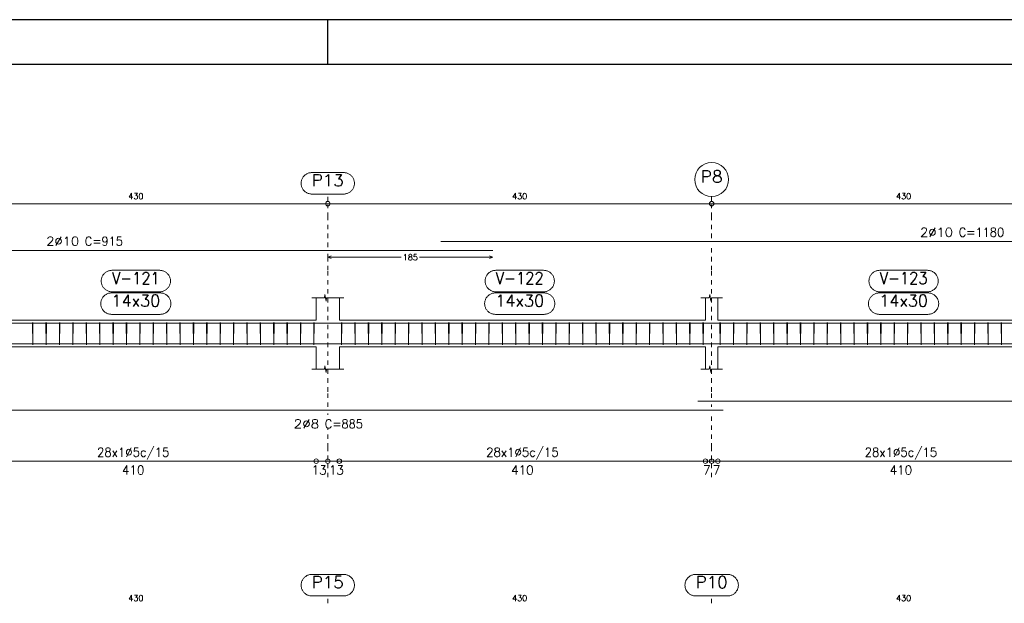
# Model space of a CAD drawing. Header units: millimetres. Extents: x -80 to 444, y 0 to 170.
# Tile 51 of 133: x 130 to 152, y 46 to 59. Entities that reach past the tile are written whole.
import ezdxf
from ezdxf.enums import TextEntityAlignment as Align

# ---------------------------------------------------------------- set-up
doc = ezdxf.new("R2010")
doc.units = ezdxf.units.MM
doc.linetypes.add('CYPE_PUNTO', pattern=[0.075, 0, -0.075])
for name, color, linetype, lineweight in [('ARM_DENTRO_VIGA', 4, 'Continuous', 15), ('ARM_ESTRIBOS', 3, 'Continuous', 0), ('ARM_TEXTOS', 3, 'Continuous', 0), ('COT_ARM', 3, 'Continuous', 0), ('COT_COTAS', 3, 'Continuous', 0), ('COT_EST', 3, 'Continuous', 0), ('COT_LIN_APOIOS', 2, 'CYPE_PUNTO', 0), ('COT_LIN_AUX_COTA', 2, 'CYPE_PUNTO', 0), ('REF_NOME', 3, 'Continuous', 0), ('REF_REFERENCIA', 3, 'Continuous', 0), ('SEC_CONTORNOS', 2, 'Continuous', 9), ('TEXTO_COT_ARM', 3, 'Continuous', 0), ('TEXTO_REF_NOME', 3, 'Continuous', 0), ('TEXTO_REF_REFERENCIA', 3, 'Continuous', 0), ('TXT_COMP', 3, 'Continuous', 0), ('TXT_EST', 3, 'Continuous', 0)]:
    doc.layers.add(name, color=color, linetype=linetype, lineweight=lineweight)
doc.styles.add('CYPETXT', font='romans', dxfattribs={"height": 0.2})

msp = doc.modelspace()

# ---------------------------------------------------------------- linework, layer by layer
at = {"color": 1}
msp.add_line((137.1, 58.4), (137.1, 59.4), dxfattribs=at)
at = {"color": 2}
msp.add_lwpolyline([(90, 59.4), (90, 0), (174.1, 0), (174.1, 59.4)], close=True, dxfattribs=at)
at = {"color": 6}
msp.add_lwpolyline([(92.5, 58.4), (92.5, 1), (173.1, 1), (173.1, 58.4)], close=True, dxfattribs=at)
at = {"layer": 'ARM_DENTRO_VIGA'}
for points in [[(139.628, 54.4341), (162.988, 54.4341), (162.988, 54.1941)], [(122.498, 54.2341), (140.798, 54.2341)], [(122.498, 52.6006), (140.798, 52.6006)], [(139.628, 52.6006), (162.988, 52.6006), (162.988, 52.3606)], [(145.388, 52.1386), (162.988, 52.1386), (162.988, 52.3386)], [(128.259, 52.1386), (145.959, 52.1386)], [(145.388, 50.8531), (162.988, 50.8531), (162.988, 51.0531)], [(128.259, 50.6531), (145.959, 50.6531)]]:
    msp.add_lwpolyline(points, dxfattribs=at)
at = {"layer": 'ARM_ESTRIBOS'}
for points in [[(130.494, 52.5716), (130.494, 52.6206), (130.489, 52.1206), (130.484, 52.6206), (130.484, 52.5906), (130.484, 52.5416)], [(130.794, 52.5716), (130.794, 52.6206), (130.789, 52.1206), (130.784, 52.6206), (130.784, 52.5906), (130.784, 52.5416)], [(131.094, 52.5716), (131.094, 52.6206), (131.089, 52.1206), (131.084, 52.6206), (131.084, 52.5906), (131.084, 52.5416)], [(131.394, 52.5716), (131.394, 52.6206), (131.389, 52.1206), (131.384, 52.6206), (131.384, 52.5906), (131.384, 52.5416)], [(131.694, 52.5716), (131.694, 52.6206), (131.689, 52.1206), (131.684, 52.6206), (131.684, 52.5906), (131.684, 52.5416)], [(131.994, 52.5716), (131.994, 52.6206), (131.989, 52.1206), (131.984, 52.6206), (131.984, 52.5906), (131.984, 52.5416)], [(132.294, 52.5716), (132.294, 52.6206), (132.289, 52.1206), (132.284, 52.6206), (132.284, 52.5906), (132.284, 52.5416)], [(132.594, 52.5716), (132.594, 52.6206), (132.589, 52.1206), (132.584, 52.6206), (132.584, 52.5906), (132.584, 52.5416)], [(132.894, 52.5716), (132.894, 52.6206), (132.889, 52.1206), (132.884, 52.6206), (132.884, 52.5906), (132.884, 52.5416)], [(133.194, 52.5716), (133.194, 52.6206), (133.189, 52.1206), (133.184, 52.6206), (133.184, 52.5906), (133.184, 52.5416)], [(133.494, 52.5716), (133.494, 52.6206), (133.489, 52.1206), (133.484, 52.6206), (133.484, 52.5906), (133.484, 52.5416)], [(133.794, 52.5716), (133.794, 52.6206), (133.789, 52.1206), (133.784, 52.6206), (133.784, 52.5906), (133.784, 52.5416)], [(134.094, 52.5716), (134.094, 52.6206), (134.089, 52.1206), (134.084, 52.6206), (134.084, 52.5906), (134.084, 52.5416)], [(134.394, 52.5716), (134.394, 52.6206), (134.389, 52.1206), (134.384, 52.6206), (134.384, 52.5906), (134.384, 52.5416)], [(134.694, 52.5716), (134.694, 52.6206), (134.689, 52.1206), (134.684, 52.6206), (134.684, 52.5906), (134.684, 52.5416)], [(134.994, 52.5716), (134.994, 52.6206), (134.989, 52.1206), (134.984, 52.6206), (134.984, 52.5906), (134.984, 52.5416)], [(135.294, 52.5716), (135.294, 52.6206), (135.289, 52.1206), (135.284, 52.6206), (135.284, 52.5906), (135.284, 52.5416)], [(135.594, 52.5716), (135.594, 52.6206), (135.589, 52.1206), (135.584, 52.6206), (135.584, 52.5906), (135.584, 52.5416)], [(135.894, 52.5716), (135.894, 52.6206), (135.889, 52.1206), (135.884, 52.6206), (135.884, 52.5906), (135.884, 52.5416)], [(136.194, 52.5716), (136.194, 52.6206), (136.189, 52.1206), (136.184, 52.6206), (136.184, 52.5906), (136.184, 52.5416)], [(136.494, 52.5716), (136.494, 52.6206), (136.489, 52.1206), (136.484, 52.6206), (136.484, 52.5906), (136.484, 52.5416)], [(136.794, 52.5716), (136.794, 52.6206), (136.789, 52.1206), (136.784, 52.6206), (136.784, 52.5906), (136.784, 52.5416)], [(137.414, 52.5716), (137.414, 52.6206), (137.409, 52.1206), (137.404, 52.6206), (137.404, 52.5906), (137.404, 52.5416)], [(137.714, 52.5716), (137.714, 52.6206), (137.709, 52.1206), (137.704, 52.6206), (137.704, 52.5906), (137.704, 52.5416)], [(138.014, 52.5716), (138.014, 52.6206), (138.009, 52.1206), (138.004, 52.6206), (138.004, 52.5906), (138.004, 52.5416)], [(138.314, 52.5716), (138.314, 52.6206), (138.309, 52.1206), (138.304, 52.6206), (138.304, 52.5906), (138.304, 52.5416)], [(138.614, 52.5716), (138.614, 52.6206), (138.609, 52.1206), (138.604, 52.6206), (138.604, 52.5906), (138.604, 52.5416)], [(138.914, 52.5716), (138.914, 52.6206), (138.909, 52.1206), (138.904, 52.6206), (138.904, 52.5906), (138.904, 52.5416)], [(139.214, 52.5716), (139.214, 52.6206), (139.209, 52.1206), (139.204, 52.6206), (139.204, 52.5906), (139.204, 52.5416)], [(139.514, 52.5716), (139.514, 52.6206), (139.509, 52.1206), (139.504, 52.6206), (139.504, 52.5906), (139.504, 52.5416)], [(139.814, 52.5716), (139.814, 52.6206), (139.809, 52.1206), (139.804, 52.6206), (139.804, 52.5906), (139.804, 52.5416)], [(140.114, 52.5716), (140.114, 52.6206), (140.109, 52.1206), (140.104, 52.6206), (140.104, 52.5906), (140.104, 52.5416)], [(140.414, 52.5716), (140.414, 52.6206), (140.409, 52.1206), (140.404, 52.6206), (140.404, 52.5906), (140.404, 52.5416)], [(140.714, 52.5716), (140.714, 52.6206), (140.709, 52.1206), (140.704, 52.6206), (140.704, 52.5906), (140.704, 52.5416)], [(141.014, 52.5716), (141.014, 52.6206), (141.009, 52.1206), (141.004, 52.6206), (141.004, 52.5906), (141.004, 52.5416)], [(141.314, 52.5716), (141.314, 52.6206), (141.309, 52.1206), (141.304, 52.6206), (141.304, 52.5906), (141.304, 52.5416)], [(141.614, 52.5716), (141.614, 52.6206), (141.609, 52.1206), (141.604, 52.6206), (141.604, 52.5906), (141.604, 52.5416)], [(141.914, 52.5716), (141.914, 52.6206), (141.909, 52.1206), (141.904, 52.6206), (141.904, 52.5906), (141.904, 52.5416)], [(142.214, 52.5716), (142.214, 52.6206), (142.209, 52.1206), (142.204, 52.6206), (142.204, 52.5906), (142.204, 52.5416)], [(142.514, 52.5716), (142.514, 52.6206), (142.509, 52.1206), (142.504, 52.6206), (142.504, 52.5906), (142.504, 52.5416)], [(142.814, 52.5716), (142.814, 52.6206), (142.809, 52.1206), (142.804, 52.6206), (142.804, 52.5906), (142.804, 52.5416)], [(143.114, 52.5716), (143.114, 52.6206), (143.109, 52.1206), (143.104, 52.6206), (143.104, 52.5906), (143.104, 52.5416)], [(143.414, 52.5716), (143.414, 52.6206), (143.409, 52.1206), (143.404, 52.6206), (143.404, 52.5906), (143.404, 52.5416)], [(143.714, 52.5716), (143.714, 52.6206), (143.709, 52.1206), (143.704, 52.6206), (143.704, 52.5906), (143.704, 52.5416)], [(144.014, 52.5716), (144.014, 52.6206), (144.009, 52.1206), (144.004, 52.6206), (144.004, 52.5906), (144.004, 52.5416)], [(144.314, 52.5716), (144.314, 52.6206), (144.309, 52.1206), (144.304, 52.6206), (144.304, 52.5906), (144.304, 52.5416)], [(144.614, 52.5716), (144.614, 52.6206), (144.609, 52.1206), (144.604, 52.6206), (144.604, 52.5906), (144.604, 52.5416)], [(144.914, 52.5716), (144.914, 52.6206), (144.909, 52.1206), (144.904, 52.6206), (144.904, 52.5906), (144.904, 52.5416)], [(145.214, 52.5716), (145.214, 52.6206), (145.209, 52.1206), (145.204, 52.6206), (145.204, 52.5906), (145.204, 52.5416)], [(145.514, 52.5716), (145.514, 52.6206), (145.509, 52.1206), (145.504, 52.6206), (145.504, 52.5906), (145.504, 52.5416)], [(145.894, 52.5716), (145.894, 52.6206), (145.889, 52.1206), (145.884, 52.6206), (145.884, 52.5906), (145.884, 52.5416)], [(146.194, 52.5716), (146.194, 52.6206), (146.189, 52.1206), (146.184, 52.6206), (146.184, 52.5906), (146.184, 52.5416)], [(146.494, 52.5716), (146.494, 52.6206), (146.489, 52.1206), (146.484, 52.6206), (146.484, 52.5906), (146.484, 52.5416)], [(146.794, 52.5716), (146.794, 52.6206), (146.789, 52.1206), (146.784, 52.6206), (146.784, 52.5906), (146.784, 52.5416)], [(147.094, 52.5716), (147.094, 52.6206), (147.089, 52.1206), (147.084, 52.6206), (147.084, 52.5906), (147.084, 52.5416)], [(147.394, 52.5716), (147.394, 52.6206), (147.389, 52.1206), (147.384, 52.6206), (147.384, 52.5906), (147.384, 52.5416)], [(147.694, 52.5716), (147.694, 52.6206), (147.689, 52.1206), (147.684, 52.6206), (147.684, 52.5906), (147.684, 52.5416)], [(147.994, 52.5716), (147.994, 52.6206), (147.989, 52.1206), (147.984, 52.6206), (147.984, 52.5906), (147.984, 52.5416)], [(148.294, 52.5716), (148.294, 52.6206), (148.289, 52.1206), (148.284, 52.6206), (148.284, 52.5906), (148.284, 52.5416)], [(148.594, 52.5716), (148.594, 52.6206), (148.589, 52.1206), (148.584, 52.6206), (148.584, 52.5906), (148.584, 52.5416)], [(148.894, 52.5716), (148.894, 52.6206), (148.889, 52.1206), (148.884, 52.6206), (148.884, 52.5906), (148.884, 52.5416)], [(149.194, 52.5716), (149.194, 52.6206), (149.189, 52.1206), (149.184, 52.6206), (149.184, 52.5906), (149.184, 52.5416)], [(149.494, 52.5716), (149.494, 52.6206), (149.489, 52.1206), (149.484, 52.6206), (149.484, 52.5906), (149.484, 52.5416)], [(149.794, 52.5716), (149.794, 52.6206), (149.789, 52.1206), (149.784, 52.6206), (149.784, 52.5906), (149.784, 52.5416)], [(150.094, 52.5716), (150.094, 52.6206), (150.089, 52.1206), (150.084, 52.6206), (150.084, 52.5906), (150.084, 52.5416)], [(150.394, 52.5716), (150.394, 52.6206), (150.389, 52.1206), (150.384, 52.6206), (150.384, 52.5906), (150.384, 52.5416)], [(150.694, 52.5716), (150.694, 52.6206), (150.689, 52.1206), (150.684, 52.6206), (150.684, 52.5906), (150.684, 52.5416)], [(150.994, 52.5716), (150.994, 52.6206), (150.989, 52.1206), (150.984, 52.6206), (150.984, 52.5906), (150.984, 52.5416)], [(151.294, 52.5716), (151.294, 52.6206), (151.289, 52.1206), (151.284, 52.6206), (151.284, 52.5906), (151.284, 52.5416)], [(151.594, 52.5716), (151.594, 52.6206), (151.589, 52.1206), (151.584, 52.6206), (151.584, 52.5906), (151.584, 52.5416)], [(151.894, 52.5716), (151.894, 52.6206), (151.889, 52.1206), (151.884, 52.6206), (151.884, 52.5906), (151.884, 52.5416)], [(152.194, 52.5716), (152.194, 52.6206), (152.189, 52.1206), (152.184, 52.6206), (152.184, 52.5906), (152.184, 52.5416)]]:
    msp.add_lwpolyline(points, dxfattribs=at)
at = {"layer": 'COT_ARM'}
for p, q in [((137.098, 54.0791), (137.173, 54.1091)), ((137.098, 54.0791), (137.173, 54.0491)), ((137.098, 54.0791), (138.7425, 54.0791)), ((139.1535, 54.0791), (140.798, 54.0791)), ((140.798, 54.0791), (140.723, 54.1091)), ((140.798, 54.0791), (140.723, 54.0491))]:
    msp.add_line(p, q, dxfattribs=at)
at = {"layer": 'COT_COTAS'}
msp.add_lwpolyline([(93.808, 55.2791), (102.698, 55.2791), (111.298, 55.2791), (119.898, 55.2791), (128.498, 55.2791), (137.098, 55.2791), (145.698, 55.2791), (154.298, 55.2791), (163.188, 55.2791)], dxfattribs=at)
for centre in [(137.098, 55.2791), (145.698, 55.2791)]:
    msp.add_circle(centre, 0.05, dxfattribs=at)
at = {"layer": 'COT_EST'}
msp.add_lwpolyline([(128.638, 49.5131), (136.838, 49.5131), (137.098, 49.5131), (137.358, 49.5131), (145.558, 49.5131), (145.698, 49.5131), (145.838, 49.5131), (154.038, 49.5131), (154.298, 49.5131), (154.558, 49.5131), (162.758, 49.5131), (163.188, 49.5131)], dxfattribs=at)
for centre in [(136.838, 49.5131), (137.098, 49.5131), (137.358, 49.5131), (145.558, 49.5131), (145.698, 49.5131), (145.838, 49.5131)]:
    msp.add_circle(centre, 0.05, dxfattribs=at)
at = {"layer": 'COT_LIN_APOIOS'}
for p, q in [((145.698, 50.7281), (145.698, 50.7781)), ((137.098, 50.5481), (137.098, 50.5781)), ((137.098, 49.1531), (137.098, 49.4881)), ((145.698, 49.1531), (145.698, 49.4881))]:
    msp.add_line(p, q, dxfattribs=at)
for points in [[(137.098, 54.3091), (137.098, 54.9791), (137.098, 55.2541)], [(145.698, 54.5091), (145.698, 54.9791), (145.698, 55.2541)], [(145.698, 50.9281), (145.698, 51.0681), (145.698, 53.7866), (145.698, 54.3591)], [(137.098, 50.7281), (137.098, 51.0681), (137.098, 53.7866), (137.098, 54.0491), (137.098, 54.1091), (137.098, 54.1591)], [(145.698, 49.5381), (145.698, 49.8131), (145.698, 50.5781)], [(137.098, 49.5381), (137.098, 49.8131), (137.098, 50.2481)]]:
    msp.add_lwpolyline(points, dxfattribs=at)
at = {"layer": 'COT_LIN_AUX_COTA'}
for p, q in [((137.098, 55.3291), (137.098, 55.4953)), ((145.698, 55.3291), (145.698, 55.4391)), ((137.098, 46.3291), (137.098, 46.4953)), ((145.698, 46.3291), (145.698, 46.4953))]:
    msp.add_line(p, q, dxfattribs=at)
at = {"layer": 'REF_NOME'}
for points in [[(133.334, 53.7866), (133.35, 53.7861), (133.366, 53.7845), (133.3818, 53.7818), (133.3974, 53.7781), (133.4127, 53.7733), (133.4277, 53.7676), (133.4422, 53.7608), (133.4563, 53.7531), (133.4698, 53.7445), (133.4827, 53.7349), (133.495, 53.7246), (133.5065, 53.7134), (133.5173, 53.7015), (133.5272, 53.689), (133.5363, 53.6757), (133.5445, 53.6619), (133.5517, 53.6476), (133.558, 53.6329), (133.5632, 53.6177), (133.5675, 53.6022), (133.5707, 53.5865), (133.5728, 53.5706), (133.5739, 53.5546), (133.5739, 53.5386), (133.5728, 53.5226), (133.5707, 53.5067), (133.5675, 53.491), (133.5632, 53.4755), (133.558, 53.4603), (133.5517, 53.4456), (133.5445, 53.4313), (133.5363, 53.4175), (133.5272, 53.4042), (133.5173, 53.3916), (133.5065, 53.3798), (133.495, 53.3686), (133.4827, 53.3582), (133.4698, 53.3487), (133.4563, 53.3401), (133.4422, 53.3324), (133.4277, 53.3256), (133.4127, 53.3199), (133.3974, 53.3151), (133.3818, 53.3114), (133.366, 53.3087), (133.35, 53.3071), (133.334, 53.3066), (132.262, 53.3066), (132.246, 53.3071), (132.23, 53.3087), (132.2142, 53.3114), (132.1986, 53.3151), (132.1833, 53.3199), (132.1683, 53.3256), (132.1538, 53.3324), (132.1397, 53.3401), (132.1262, 53.3487), (132.1133, 53.3582), (132.101, 53.3686), (132.0895, 53.3798), (132.0787, 53.3916), (132.0688, 53.4042), (132.0597, 53.4175), (132.0515, 53.4313), (132.0443, 53.4456), (132.038, 53.4603), (132.0328, 53.4755), (132.0285, 53.491), (132.0253, 53.5067), (132.0232, 53.5226), (132.0221, 53.5386), (132.0221, 53.5546), (132.0232, 53.5706), (132.0253, 53.5865), (132.0285, 53.6022), (132.0328, 53.6177), (132.038, 53.6329), (132.0443, 53.6476), (132.0515, 53.6619), (132.0597, 53.6757), (132.0688, 53.689), (132.0787, 53.7015), (132.0895, 53.7134), (132.101, 53.7246), (132.1133, 53.7349), (132.1262, 53.7445), (132.1397, 53.7531), (132.1538, 53.7608), (132.1683, 53.7676), (132.1833, 53.7733), (132.1986, 53.7781), (132.2142, 53.7818), (132.23, 53.7845), (132.246, 53.7861), (132.262, 53.7866), (133.334, 53.7866)], [(141.934, 53.7866), (141.95, 53.7861), (141.966, 53.7845), (141.9818, 53.7818), (141.9974, 53.7781), (142.0127, 53.7733), (142.0277, 53.7676), (142.0422, 53.7608), (142.0563, 53.7531), (142.0698, 53.7445), (142.0827, 53.7349), (142.095, 53.7246), (142.1065, 53.7134), (142.1173, 53.7015), (142.1272, 53.689), (142.1363, 53.6757), (142.1445, 53.6619), (142.1517, 53.6476), (142.158, 53.6329), (142.1632, 53.6177), (142.1675, 53.6022), (142.1707, 53.5865), (142.1728, 53.5706), (142.1739, 53.5546), (142.1739, 53.5386), (142.1728, 53.5226), (142.1707, 53.5067), (142.1675, 53.491), (142.1632, 53.4755), (142.158, 53.4603), (142.1517, 53.4456), (142.1445, 53.4313), (142.1363, 53.4175), (142.1272, 53.4042), (142.1173, 53.3916), (142.1065, 53.3798), (142.095, 53.3686), (142.0827, 53.3582), (142.0698, 53.3487), (142.0563, 53.3401), (142.0422, 53.3324), (142.0277, 53.3256), (142.0127, 53.3199), (141.9974, 53.3151), (141.9818, 53.3114), (141.966, 53.3087), (141.95, 53.3071), (141.934, 53.3066), (140.862, 53.3066), (140.846, 53.3071), (140.83, 53.3087), (140.8142, 53.3114), (140.7986, 53.3151), (140.7833, 53.3199), (140.7683, 53.3256), (140.7538, 53.3324), (140.7397, 53.3401), (140.7262, 53.3487), (140.7133, 53.3582), (140.701, 53.3686), (140.6895, 53.3798), (140.6787, 53.3916), (140.6688, 53.4042), (140.6597, 53.4175), (140.6515, 53.4313), (140.6443, 53.4456), (140.638, 53.4603), (140.6328, 53.4755), (140.6285, 53.491), (140.6253, 53.5067), (140.6232, 53.5226), (140.6221, 53.5386), (140.6221, 53.5546), (140.6232, 53.5706), (140.6253, 53.5865), (140.6285, 53.6022), (140.6328, 53.6177), (140.638, 53.6329), (140.6443, 53.6476), (140.6515, 53.6619), (140.6597, 53.6757), (140.6688, 53.689), (140.6787, 53.7015), (140.6895, 53.7134), (140.701, 53.7246), (140.7133, 53.7349), (140.7262, 53.7445), (140.7397, 53.7531), (140.7538, 53.7608), (140.7683, 53.7676), (140.7833, 53.7733), (140.7986, 53.7781), (140.8142, 53.7818), (140.83, 53.7845), (140.846, 53.7861), (140.862, 53.7866), (141.934, 53.7866)], [(150.534, 53.7866), (150.55, 53.7861), (150.566, 53.7845), (150.5818, 53.7818), (150.5974, 53.7781), (150.6127, 53.7733), (150.6277, 53.7676), (150.6422, 53.7608), (150.6563, 53.7531), (150.6698, 53.7445), (150.6827, 53.7349), (150.695, 53.7246), (150.7065, 53.7134), (150.7173, 53.7015), (150.7272, 53.689), (150.7363, 53.6757), (150.7445, 53.6619), (150.7517, 53.6476), (150.758, 53.6329), (150.7632, 53.6177), (150.7675, 53.6022), (150.7707, 53.5865), (150.7728, 53.5706), (150.7739, 53.5546), (150.7739, 53.5386), (150.7728, 53.5226), (150.7707, 53.5067), (150.7675, 53.491), (150.7632, 53.4755), (150.758, 53.4603), (150.7517, 53.4456), (150.7445, 53.4313), (150.7363, 53.4175), (150.7272, 53.4042), (150.7173, 53.3916), (150.7065, 53.3798), (150.695, 53.3686), (150.6827, 53.3582), (150.6698, 53.3487), (150.6563, 53.3401), (150.6422, 53.3324), (150.6277, 53.3256), (150.6127, 53.3199), (150.5974, 53.3151), (150.5818, 53.3114), (150.566, 53.3087), (150.55, 53.3071), (150.534, 53.3066), (149.462, 53.3066), (149.446, 53.3071), (149.43, 53.3087), (149.4142, 53.3114), (149.3986, 53.3151), (149.3833, 53.3199), (149.3683, 53.3256), (149.3538, 53.3324), (149.3397, 53.3401), (149.3262, 53.3487), (149.3133, 53.3582), (149.301, 53.3686), (149.2895, 53.3798), (149.2787, 53.3916), (149.2688, 53.4042), (149.2597, 53.4175), (149.2515, 53.4313), (149.2443, 53.4456), (149.238, 53.4603), (149.2328, 53.4755), (149.2285, 53.491), (149.2253, 53.5067), (149.2232, 53.5226), (149.2221, 53.5386), (149.2221, 53.5546), (149.2232, 53.5706), (149.2253, 53.5865), (149.2285, 53.6022), (149.2328, 53.6177), (149.238, 53.6329), (149.2443, 53.6476), (149.2515, 53.6619), (149.2597, 53.6757), (149.2688, 53.689), (149.2787, 53.7015), (149.2895, 53.7134), (149.301, 53.7246), (149.3133, 53.7349), (149.3262, 53.7445), (149.3397, 53.7531), (149.3538, 53.7608), (149.3683, 53.7676), (149.3833, 53.7733), (149.3986, 53.7781), (149.4142, 53.7818), (149.43, 53.7845), (149.446, 53.7861), (149.462, 53.7866), (150.534, 53.7866)], [(133.344, 53.2806), (133.36, 53.2801), (133.376, 53.2785), (133.3918, 53.2758), (133.4074, 53.2721), (133.4227, 53.2673), (133.4377, 53.2616), (133.4522, 53.2548), (133.4663, 53.2471), (133.4798, 53.2385), (133.4927, 53.2289), (133.505, 53.2186), (133.5165, 53.2074), (133.5273, 53.1955), (133.5372, 53.183), (133.5463, 53.1697), (133.5545, 53.1559), (133.5617, 53.1416), (133.568, 53.1269), (133.5732, 53.1117), (133.5775, 53.0962), (133.5807, 53.0805), (133.5828, 53.0646), (133.5839, 53.0486), (133.5839, 53.0326), (133.5828, 53.0166), (133.5807, 53.0007), (133.5775, 52.985), (133.5732, 52.9695), (133.568, 52.9543), (133.5617, 52.9396), (133.5545, 52.9253), (133.5463, 52.9115), (133.5372, 52.8982), (133.5273, 52.8856), (133.5165, 52.8738), (133.505, 52.8626), (133.4927, 52.8522), (133.4798, 52.8427), (133.4663, 52.8341), (133.4522, 52.8264), (133.4377, 52.8196), (133.4227, 52.8139), (133.4074, 52.8091), (133.3918, 52.8054), (133.376, 52.8027), (133.36, 52.8011), (133.344, 52.8006), (132.252, 52.8006), (132.236, 52.8011), (132.22, 52.8027), (132.2042, 52.8054), (132.1886, 52.8091), (132.1733, 52.8139), (132.1583, 52.8196), (132.1438, 52.8264), (132.1297, 52.8341), (132.1162, 52.8427), (132.1033, 52.8522), (132.091, 52.8626), (132.0795, 52.8738), (132.0687, 52.8856), (132.0588, 52.8982), (132.0497, 52.9115), (132.0415, 52.9253), (132.0343, 52.9396), (132.028, 52.9543), (132.0228, 52.9695), (132.0185, 52.985), (132.0153, 53.0007), (132.0132, 53.0166), (132.0121, 53.0326), (132.0121, 53.0486), (132.0132, 53.0646), (132.0153, 53.0805), (132.0185, 53.0962), (132.0228, 53.1117), (132.028, 53.1269), (132.0343, 53.1416), (132.0415, 53.1559), (132.0497, 53.1697), (132.0588, 53.183), (132.0687, 53.1955), (132.0795, 53.2074), (132.091, 53.2186), (132.1033, 53.2289), (132.1162, 53.2385), (132.1297, 53.2471), (132.1438, 53.2548), (132.1583, 53.2616), (132.1733, 53.2673), (132.1886, 53.2721), (132.2042, 53.2758), (132.22, 53.2785), (132.236, 53.2801), (132.252, 53.2806), (133.344, 53.2806)], [(141.944, 53.2806), (141.96, 53.2801), (141.976, 53.2785), (141.9918, 53.2758), (142.0074, 53.2721), (142.0227, 53.2673), (142.0377, 53.2616), (142.0522, 53.2548), (142.0663, 53.2471), (142.0798, 53.2385), (142.0927, 53.2289), (142.105, 53.2186), (142.1165, 53.2074), (142.1273, 53.1955), (142.1372, 53.183), (142.1463, 53.1697), (142.1545, 53.1559), (142.1617, 53.1416), (142.168, 53.1269), (142.1732, 53.1117), (142.1775, 53.0962), (142.1807, 53.0805), (142.1828, 53.0646), (142.1839, 53.0486), (142.1839, 53.0326), (142.1828, 53.0166), (142.1807, 53.0007), (142.1775, 52.985), (142.1732, 52.9695), (142.168, 52.9543), (142.1617, 52.9396), (142.1545, 52.9253), (142.1463, 52.9115), (142.1372, 52.8982), (142.1273, 52.8856), (142.1165, 52.8738), (142.105, 52.8626), (142.0927, 52.8522), (142.0798, 52.8427), (142.0663, 52.8341), (142.0522, 52.8264), (142.0377, 52.8196), (142.0227, 52.8139), (142.0074, 52.8091), (141.9918, 52.8054), (141.976, 52.8027), (141.96, 52.8011), (141.944, 52.8006), (140.852, 52.8006), (140.836, 52.8011), (140.82, 52.8027), (140.8042, 52.8054), (140.7886, 52.8091), (140.7733, 52.8139), (140.7583, 52.8196), (140.7438, 52.8264), (140.7297, 52.8341), (140.7162, 52.8427), (140.7033, 52.8522), (140.691, 52.8626), (140.6795, 52.8738), (140.6687, 52.8856), (140.6588, 52.8982), (140.6497, 52.9115), (140.6415, 52.9253), (140.6343, 52.9396), (140.628, 52.9543), (140.6228, 52.9695), (140.6185, 52.985), (140.6153, 53.0007), (140.6132, 53.0166), (140.6121, 53.0326), (140.6121, 53.0486), (140.6132, 53.0646), (140.6153, 53.0805), (140.6185, 53.0962), (140.6228, 53.1117), (140.628, 53.1269), (140.6343, 53.1416), (140.6415, 53.1559), (140.6497, 53.1697), (140.6588, 53.183), (140.6687, 53.1955), (140.6795, 53.2074), (140.691, 53.2186), (140.7033, 53.2289), (140.7162, 53.2385), (140.7297, 53.2471), (140.7438, 53.2548), (140.7583, 53.2616), (140.7733, 53.2673), (140.7886, 53.2721), (140.8042, 53.2758), (140.82, 53.2785), (140.836, 53.2801), (140.852, 53.2806), (141.944, 53.2806)], [(150.544, 53.2806), (150.56, 53.2801), (150.576, 53.2785), (150.5918, 53.2758), (150.6074, 53.2721), (150.6227, 53.2673), (150.6377, 53.2616), (150.6522, 53.2548), (150.6663, 53.2471), (150.6798, 53.2385), (150.6927, 53.2289), (150.705, 53.2186), (150.7165, 53.2074), (150.7273, 53.1955), (150.7372, 53.183), (150.7463, 53.1697), (150.7545, 53.1559), (150.7617, 53.1416), (150.768, 53.1269), (150.7732, 53.1117), (150.7775, 53.0962), (150.7807, 53.0805), (150.7828, 53.0646), (150.7839, 53.0486), (150.7839, 53.0326), (150.7828, 53.0166), (150.7807, 53.0007), (150.7775, 52.985), (150.7732, 52.9695), (150.768, 52.9543), (150.7617, 52.9396), (150.7545, 52.9253), (150.7463, 52.9115), (150.7372, 52.8982), (150.7273, 52.8856), (150.7165, 52.8738), (150.705, 52.8626), (150.6927, 52.8522), (150.6798, 52.8427), (150.6663, 52.8341), (150.6522, 52.8264), (150.6377, 52.8196), (150.6227, 52.8139), (150.6074, 52.8091), (150.5918, 52.8054), (150.576, 52.8027), (150.56, 52.8011), (150.544, 52.8006), (149.452, 52.8006), (149.436, 52.8011), (149.42, 52.8027), (149.4042, 52.8054), (149.3886, 52.8091), (149.3733, 52.8139), (149.3583, 52.8196), (149.3438, 52.8264), (149.3297, 52.8341), (149.3162, 52.8427), (149.3033, 52.8522), (149.291, 52.8626), (149.2795, 52.8738), (149.2687, 52.8856), (149.2588, 52.8982), (149.2497, 52.9115), (149.2415, 52.9253), (149.2343, 52.9396), (149.228, 52.9543), (149.2228, 52.9695), (149.2185, 52.985), (149.2153, 53.0007), (149.2132, 53.0166), (149.2121, 53.0326), (149.2121, 53.0486), (149.2132, 53.0646), (149.2153, 53.0805), (149.2185, 53.0962), (149.2228, 53.1117), (149.228, 53.1269), (149.2343, 53.1416), (149.2415, 53.1559), (149.2497, 53.1697), (149.2588, 53.183), (149.2687, 53.1955), (149.2795, 53.2074), (149.291, 53.2186), (149.3033, 53.2289), (149.3162, 53.2385), (149.3297, 53.2471), (149.3438, 53.2548), (149.3583, 53.2616), (149.3733, 53.2673), (149.3886, 53.2721), (149.4042, 53.2758), (149.42, 53.2785), (149.436, 53.2801), (149.452, 53.2806), (150.544, 53.2806)]]:
    msp.add_lwpolyline(points, close=True, dxfattribs=at)
at = {"layer": 'REF_REFERENCIA'}
for points in [[(137.456, 55.9753), (137.472, 55.9747), (137.488, 55.9731), (137.5038, 55.9705), (137.5194, 55.9668), (137.5347, 55.962), (137.5497, 55.9562), (137.5642, 55.9495), (137.5783, 55.9418), (137.5918, 55.9331), (137.6047, 55.9236), (137.617, 55.9133), (137.6285, 55.9021), (137.6393, 55.8902), (137.6492, 55.8776), (137.6583, 55.8644), (137.6665, 55.8506), (137.6737, 55.8363), (137.68, 55.8215), (137.6852, 55.8064), (137.6895, 55.7909), (137.6927, 55.7752), (137.6948, 55.7593), (137.6959, 55.7433), (137.6959, 55.7273), (137.6948, 55.7113), (137.6927, 55.6954), (137.6895, 55.6796), (137.6852, 55.6642), (137.68, 55.649), (137.6737, 55.6343), (137.6665, 55.6199), (137.6583, 55.6061), (137.6492, 55.5929), (137.6393, 55.5803), (137.6285, 55.5684), (137.617, 55.5573), (137.6047, 55.5469), (137.5918, 55.5374), (137.5783, 55.5288), (137.5642, 55.5211), (137.5497, 55.5143), (137.5347, 55.5086), (137.5194, 55.5038), (137.5038, 55.5001), (137.488, 55.4974), (137.472, 55.4958), (137.456, 55.4953), (136.74, 55.4953), (136.724, 55.4958), (136.708, 55.4974), (136.6922, 55.5001), (136.6766, 55.5038), (136.6613, 55.5086), (136.6463, 55.5143), (136.6318, 55.5211), (136.6177, 55.5288), (136.6042, 55.5374), (136.5913, 55.5469), (136.579, 55.5573), (136.5675, 55.5684), (136.5567, 55.5803), (136.5468, 55.5929), (136.5377, 55.6061), (136.5295, 55.6199), (136.5223, 55.6343), (136.516, 55.649), (136.5108, 55.6642), (136.5065, 55.6796), (136.5033, 55.6954), (136.5012, 55.7113), (136.5001, 55.7273), (136.5001, 55.7433), (136.5012, 55.7593), (136.5033, 55.7752), (136.5065, 55.7909), (136.5108, 55.8064), (136.516, 55.8215), (136.5223, 55.8363), (136.5295, 55.8506), (136.5377, 55.8644), (136.5468, 55.8776), (136.5567, 55.8902), (136.5675, 55.9021), (136.579, 55.9133), (136.5913, 55.9236), (136.6042, 55.9331), (136.6177, 55.9418), (136.6318, 55.9495), (136.6463, 55.9562), (136.6613, 55.962), (136.6766, 55.9668), (136.6922, 55.9705), (136.708, 55.9731), (136.724, 55.9747), (136.74, 55.9753), (137.456, 55.9753)], [(137.456, 46.9753), (137.472, 46.9747), (137.488, 46.9731), (137.5038, 46.9705), (137.5194, 46.9668), (137.5347, 46.962), (137.5497, 46.9562), (137.5642, 46.9495), (137.5783, 46.9418), (137.5918, 46.9331), (137.6047, 46.9236), (137.617, 46.9133), (137.6285, 46.9021), (137.6393, 46.8902), (137.6492, 46.8776), (137.6583, 46.8644), (137.6665, 46.8506), (137.6737, 46.8363), (137.68, 46.8215), (137.6852, 46.8064), (137.6895, 46.7909), (137.6927, 46.7752), (137.6948, 46.7593), (137.6959, 46.7433), (137.6959, 46.7273), (137.6948, 46.7113), (137.6927, 46.6954), (137.6895, 46.6796), (137.6852, 46.6642), (137.68, 46.649), (137.6737, 46.6343), (137.6665, 46.6199), (137.6583, 46.6061), (137.6492, 46.5929), (137.6393, 46.5803), (137.6285, 46.5684), (137.617, 46.5573), (137.6047, 46.5469), (137.5918, 46.5374), (137.5783, 46.5288), (137.5642, 46.5211), (137.5497, 46.5143), (137.5347, 46.5086), (137.5194, 46.5038), (137.5038, 46.5001), (137.488, 46.4974), (137.472, 46.4958), (137.456, 46.4953), (136.74, 46.4953), (136.724, 46.4958), (136.708, 46.4974), (136.6922, 46.5001), (136.6766, 46.5038), (136.6613, 46.5086), (136.6463, 46.5143), (136.6318, 46.5211), (136.6177, 46.5288), (136.6042, 46.5374), (136.5913, 46.5469), (136.579, 46.5573), (136.5675, 46.5684), (136.5567, 46.5803), (136.5468, 46.5929), (136.5377, 46.6061), (136.5295, 46.6199), (136.5223, 46.6343), (136.516, 46.649), (136.5108, 46.6642), (136.5065, 46.6796), (136.5033, 46.6954), (136.5012, 46.7113), (136.5001, 46.7273), (136.5001, 46.7433), (136.5012, 46.7593), (136.5033, 46.7752), (136.5065, 46.7909), (136.5108, 46.8064), (136.516, 46.8215), (136.5223, 46.8363), (136.5295, 46.8506), (136.5377, 46.8644), (136.5468, 46.8776), (136.5567, 46.8902), (136.5675, 46.9021), (136.579, 46.9133), (136.5913, 46.9236), (136.6042, 46.9331), (136.6177, 46.9418), (136.6318, 46.9495), (136.6463, 46.9562), (136.6613, 46.962), (136.6766, 46.9668), (136.6922, 46.9705), (136.708, 46.9731), (136.724, 46.9747), (136.74, 46.9753), (137.456, 46.9753)], [(146.056, 46.9753), (146.072, 46.9747), (146.088, 46.9731), (146.1038, 46.9705), (146.1194, 46.9668), (146.1347, 46.962), (146.1497, 46.9562), (146.1642, 46.9495), (146.1783, 46.9418), (146.1918, 46.9331), (146.2047, 46.9236), (146.217, 46.9133), (146.2285, 46.9021), (146.2393, 46.8902), (146.2492, 46.8776), (146.2583, 46.8644), (146.2665, 46.8506), (146.2737, 46.8363), (146.28, 46.8215), (146.2852, 46.8064), (146.2895, 46.7909), (146.2927, 46.7752), (146.2948, 46.7593), (146.2959, 46.7433), (146.2959, 46.7273), (146.2948, 46.7113), (146.2927, 46.6954), (146.2895, 46.6796), (146.2852, 46.6642), (146.28, 46.649), (146.2737, 46.6343), (146.2665, 46.6199), (146.2583, 46.6061), (146.2492, 46.5929), (146.2393, 46.5803), (146.2285, 46.5684), (146.217, 46.5573), (146.2047, 46.5469), (146.1918, 46.5374), (146.1783, 46.5288), (146.1642, 46.5211), (146.1497, 46.5143), (146.1347, 46.5086), (146.1194, 46.5038), (146.1038, 46.5001), (146.088, 46.4974), (146.072, 46.4958), (146.056, 46.4953), (145.34, 46.4953), (145.324, 46.4958), (145.308, 46.4974), (145.2922, 46.5001), (145.2766, 46.5038), (145.2613, 46.5086), (145.2463, 46.5143), (145.2318, 46.5211), (145.2177, 46.5288), (145.2042, 46.5374), (145.1913, 46.5469), (145.179, 46.5573), (145.1675, 46.5684), (145.1567, 46.5803), (145.1468, 46.5929), (145.1377, 46.6061), (145.1295, 46.6199), (145.1223, 46.6343), (145.116, 46.649), (145.1108, 46.6642), (145.1065, 46.6796), (145.1033, 46.6954), (145.1012, 46.7113), (145.1001, 46.7273), (145.1001, 46.7433), (145.1012, 46.7593), (145.1033, 46.7752), (145.1065, 46.7909), (145.1108, 46.8064), (145.116, 46.8215), (145.1223, 46.8363), (145.1295, 46.8506), (145.1377, 46.8644), (145.1468, 46.8776), (145.1567, 46.8902), (145.1675, 46.9021), (145.179, 46.9133), (145.1913, 46.9236), (145.2042, 46.9331), (145.2177, 46.9418), (145.2318, 46.9495), (145.2463, 46.9562), (145.2613, 46.962), (145.2766, 46.9668), (145.2922, 46.9705), (145.308, 46.9731), (145.324, 46.9747), (145.34, 46.9753), (146.056, 46.9753)]]:
    msp.add_lwpolyline(points, close=True, dxfattribs=at)
msp.add_circle((145.698, 55.8195), 0.3805, dxfattribs=at)
at = {"layer": 'SEC_CONTORNOS'}
for p, q in [((136.838, 52.6706), (136.838, 53.1706)), ((137.358, 52.6706), (137.358, 53.1706)), ((145.558, 52.6706), (145.558, 53.1706)), ((145.838, 52.6706), (145.838, 53.1706)), ((128.638, 52.6706), (136.838, 52.6706)), ((137.358, 52.6706), (145.558, 52.6706)), ((145.838, 52.6706), (154.038, 52.6706)), ((128.638, 52.0706), (136.838, 52.0706)), ((136.838, 51.5706), (136.838, 52.0706)), ((137.358, 52.0706), (145.558, 52.0706)), ((137.358, 51.5706), (137.358, 52.0706)), ((145.558, 51.5706), (145.558, 52.0706)), ((145.838, 52.0706), (154.038, 52.0706)), ((145.838, 51.5706), (145.838, 52.0706))]:
    msp.add_line(p, q, dxfattribs=at)
for points in [[(136.738, 53.1706), (137.021, 53.1706), (137.0335, 53.2456), (137.0585, 53.0956), (137.071, 53.1706), (137.458, 53.1706)], [(145.458, 53.1706), (145.645, 53.1706), (145.6575, 53.2456), (145.6825, 53.0956), (145.695, 53.1706), (145.938, 53.1706)], [(136.738, 51.5706), (137.021, 51.5706), (137.0335, 51.6456), (137.0585, 51.4956), (137.071, 51.5706), (137.458, 51.5706)], [(145.458, 51.5706), (145.645, 51.5706), (145.6575, 51.6456), (145.6825, 51.4956), (145.695, 51.5706), (145.938, 51.5706)]]:
    msp.add_lwpolyline(points, dxfattribs=at)

# ---------------------------------------------------------------- texts
at = {"layer": 'ARM_TEXTOS', "style": 'CYPETXT'}
for s, width, p, p2 in [('2%%c10', 1.019605, (150.366, 54.5391), (151.104, 54.5391)), ('2%%c10', 1.019605, (130.79, 54.3391), (131.528, 54.3391)), ('2%%c8', 1.06875, (136.335, 50.2481), (136.905, 50.2481))]:
    msp.add_text(s, height=0.2, dxfattribs=dict(at, width=width)).set_placement(p, p2, align=Align.FIT)
at = {"layer": 'COT_COTAS', "style": 'CYPETXT', "width": 0.928421}
for p, p2 in [((132.63, 55.3791), (132.966, 55.3791)), ((141.23, 55.3791), (141.566, 55.3791)), ((149.83, 55.3791), (150.166, 55.3791)), ((132.63, 46.3791), (132.966, 46.3791)), ((141.23, 46.3791), (141.566, 46.3791)), ((149.83, 46.3791), (150.166, 46.3791))]:
    msp.add_text('430', height=0.13333, dxfattribs=at).set_placement(p, p2, align=Align.FIT)
at = {"layer": 'COT_EST', "style": 'CYPETXT'}
for s, width, p, p2 in [('410', 0.928421, (132.486, 49.2131), (132.99, 49.2131)), ('13', 0.953514, (136.737, 49.2131), (137.073, 49.2131)), ('13', 0.953514, (137.123, 49.2131), (137.459, 49.2131)), ('410', 0.928421, (141.206, 49.2131), (141.71, 49.2131)), ('7', 1.037647, (145.505, 49.2131), (145.673, 49.2131)), ('7', 1.037647, (145.723, 49.2131), (145.891, 49.2131)), ('410', 0.928421, (149.686, 49.2131), (150.19, 49.2131))]:
    msp.add_text(s, height=0.2, dxfattribs=dict(at, width=width)).set_placement(p, p2, align=Align.FIT)
at = {"layer": 'TEXTO_COT_ARM', "style": 'CYPETXT', "width": 0.928421}
msp.add_text('185', height=0.13333, dxfattribs=at).set_placement((138.78, 54.0124), (139.116, 54.0124), align=Align.FIT)
at = {"layer": 'TEXTO_REF_NOME', "style": 'CYPETXT'}
for s, width, p, p2 in [('V-121', 0.888632, (132.262, 53.4799), (133.334, 53.4799)), ('V-122', 0.835842, (140.862, 53.4799), (141.934, 53.4799)), ('V-123', 0.835842, (149.462, 53.4799), (150.534, 53.4799)), ('14x30', 0.91484, (132.252, 52.9739), (133.344, 52.9739)), ('14x30', 0.91484, (140.852, 52.9739), (141.944, 52.9739)), ('14x30', 0.91484, (149.452, 52.9739), (150.544, 52.9739))]:
    msp.add_text(s, height=0.26667, dxfattribs=dict(at, width=width)).set_placement(p, p2, align=Align.FIT)
at = {"layer": 'TEXTO_REF_REFERENCIA', "style": 'CYPETXT'}
for s, width, p, p2 in [('P13', 0.972155, (136.74, 55.6686), (137.456, 55.6686)), ('P8', 1.019605, (145.452, 55.7529), (145.944, 55.7529)), ('P15', 0.972155, (136.74, 46.6686), (137.456, 46.6686)), ('P10', 0.972155, (145.34, 46.6686), (146.056, 46.6686))]:
    msp.add_text(s, height=0.26667, dxfattribs=dict(at, width=width)).set_placement(p, p2, align=Align.FIT)
at = {"layer": 'TXT_COMP', "style": 'CYPETXT'}
for s, width, p, p2 in [(' C=1180', 0.829862, (151.104, 54.5391), (152.25, 54.5391)), (' C=915', 0.82152, (131.528, 54.3391), (132.506, 54.3391)), (' C=885', 0.82152, (136.905, 50.2481), (137.883, 50.2481))]:
    msp.add_text(s, height=0.2, dxfattribs=dict(at, width=width)).set_placement(p, p2, align=Align.FIT)
at = {"layer": 'TXT_EST', "style": 'CYPETXT', "width": 0.882979}
for p, p2 in [((131.9265, 49.6131), (133.5495, 49.6131)), ((140.6465, 49.6131), (142.2695, 49.6131)), ((149.1265, 49.6131), (150.7495, 49.6131))]:
    msp.add_text('28x1%%c5c/15', height=0.2, dxfattribs=at).set_placement(p, p2, align=Align.FIT)

doc.saveas('drawing.dxf')
